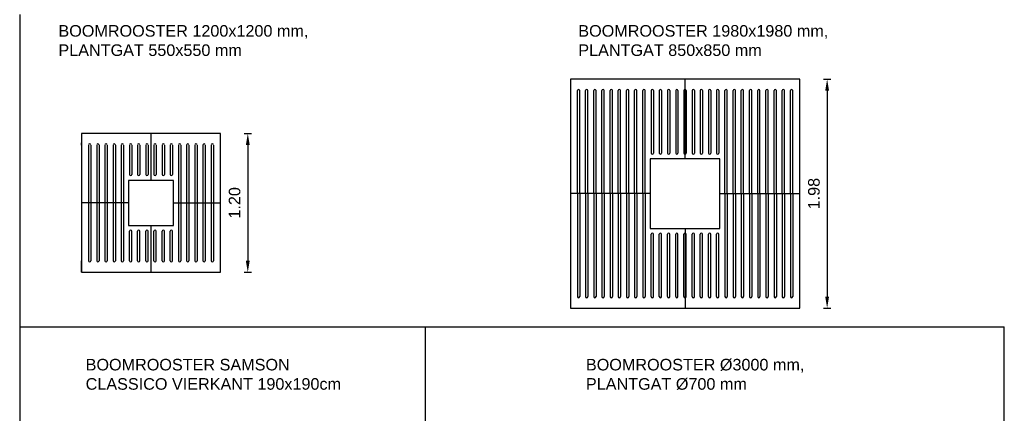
# Model space of a CAD drawing. Header units: metres. Extents: x 252743 to 254903, y 592696 to 593766.
# Tile 150 of 256: x 254463.52 to 254472.02, y 593416.54 to 593419.94. Entities that reach past the tile are written whole.
import ezdxf

# ---------------------------------------------------------------- set-up
doc = ezdxf.new("R2010")
doc.units = ezdxf.units.M
doc.layers.add('N-WB-PROFIEL-BLOCK', color=8, linetype='Continuous')
doc.layers.add('N-WB-PROFIEL-TEKST 50', color=7, linetype='Continuous')
doc.layers.add('N-WB-PROFIEL-HULP', color=6, linetype='Continuous', plot=False)
doc.layers.get('0').freeze()
doc.styles.add('N_STANDARD 50', font='arial.ttf', dxfattribs={"height": 0.1})
doc.dimstyles.new('N_DIMENSION 50', dxfattribs={"dimtxt": 0.1, "dimasz": 0.1, "dimexe": 0.03125, "dimexo": 0.03125, "dimgap": 0.0625, "dimtad": 1, "dimzin": 3, "dimdsep": 46, "dimtxsty": 'N_STANDARD 50', "dimcen": 0, "dimazin": 3, "dimtfac": 1, "dimtix": 1, "dimtmove": 2, "dimatfit": 3, "dimfxl": 0.03125, "dimfxlon": 1, "dimtfill": 1, "dimtolj": 1, "dimtzin": 0, "dimarcsym": 0})

# ---------------------------------------------------------------- blocks, each defined once
blk = doc.blocks.new('BOOMROOSTER 120x120')
for p, q in [((4188.1566, 3095.7123), (4188.1566, 3094.5123)), ((4189.3566, 3095.7123), (4188.1566, 3095.7123)), ((4188.1566, 3095.7123), (4188.1566, 3095.6123)), ((4188.7566, 3095.7123), (4188.7566, 3095.3068)), ((4189.3566, 3094.5123), (4189.3566, 3095.7123)), ((4188.1566, 3095.6123), (4188.1566, 3095.6323)), ((4188.2172, 3095.6123), (4188.2172, 3094.6123)), ((4188.2372, 3095.6123), (4188.2372, 3094.6123)), ((4188.2878, 3095.6123), (4188.2878, 3094.6123)), ((4188.3078, 3095.6123), (4188.3078, 3094.6123)), ((4188.3584, 3095.6123), (4188.3584, 3094.6123)), ((4188.3784, 3095.6123), (4188.3784, 3094.6123)), ((4188.429, 3095.6123), (4188.429, 3094.6123)), ((4188.449, 3095.6123), (4188.449, 3094.6123)), ((4188.4996, 3095.6123), (4188.4996, 3094.6123)), ((4188.5196, 3095.6123), (4188.5196, 3094.6123)), ((4188.5702, 3095.6123), (4188.5702, 3095.3568)), ((4188.5902, 3095.6123), (4188.5902, 3095.3568)), ((4188.6408, 3095.6123), (4188.6408, 3095.3568)), ((4188.6608, 3095.6123), (4188.6608, 3095.3568)), ((4188.7113, 3095.6123), (4188.7113, 3095.3568)), ((4188.7313, 3095.6123), (4188.7313, 3095.3568)), ((4188.7819, 3095.6123), (4188.7819, 3095.3568)), ((4188.8019, 3095.6123), (4188.8019, 3095.3568)), ((4188.8525, 3095.6123), (4188.8525, 3095.3568)), ((4188.8725, 3095.6123), (4188.8725, 3095.3568)), ((4188.9231, 3095.6123), (4188.9231, 3095.3568)), ((4188.9431, 3095.6123), (4188.9431, 3095.3568)), ((4188.9937, 3095.6123), (4188.9937, 3094.6123)), ((4189.0137, 3095.6123), (4189.0137, 3094.6123)), ((4189.0643, 3095.6123), (4189.0643, 3094.6123)), ((4189.0843, 3095.6123), (4189.0843, 3094.6123)), ((4189.1349, 3095.6123), (4189.1349, 3094.6123)), ((4189.1549, 3095.6123), (4189.1549, 3094.6123)), ((4189.2055, 3095.6123), (4189.2055, 3094.6123)), ((4189.2255, 3095.6123), (4189.2255, 3094.6123)), ((4189.2761, 3095.6123), (4189.2761, 3094.6123)), ((4189.2961, 3095.6123), (4189.2961, 3094.6123)), ((4188.5622, 3095.1123), (4188.1566, 3095.1123)), ((4188.9511, 3095.1123), (4189.3566, 3095.1123)), ((4188.5702, 3094.6123), (4188.5702, 3094.8679)), ((4188.5902, 3094.6123), (4188.5902, 3094.8679)), ((4188.6408, 3094.6123), (4188.6408, 3094.8679)), ((4188.6608, 3094.6123), (4188.6608, 3094.8679)), ((4188.7113, 3094.6123), (4188.7113, 3094.8679)), ((4188.7313, 3094.6123), (4188.7313, 3094.8679)), ((4188.7566, 3094.9179), (4188.7566, 3094.5123)), ((4188.7819, 3094.6123), (4188.7819, 3094.8679)), ((4188.8019, 3094.6123), (4188.8019, 3094.8679)), ((4188.8525, 3094.6123), (4188.8525, 3094.8679)), ((4188.8725, 3094.6123), (4188.8725, 3094.8679)), ((4188.9231, 3094.6123), (4188.9231, 3094.8679)), ((4188.9431, 3094.6123), (4188.9431, 3094.8679)), ((4188.1566, 3094.5123), (4188.1566, 3094.6123)), ((4188.1566, 3094.5123), (4189.3566, 3094.5123))]:
    blk.add_line(p, q)
blk.add_lwpolyline([(4188.5622, 3094.9179), (4188.9511, 3094.9179), (4188.9511, 3095.3068), (4188.5622, 3095.3068)], close=True)
for centre, start, end in [((4188.2272, 3095.6114), 5.57683, 174.42317), ((4188.2978, 3095.6114), 5.57683, 174.42317), ((4188.3684, 3095.6114), 5.57683, 174.42317), ((4188.439, 3095.6114), 5.57683, 174.42317), ((4188.5096, 3095.6114), 5.57683, 174.42317), ((4188.5802, 3095.6114), 5.57683, 174.42317), ((4188.6508, 3095.6114), 5.57683, 174.42317), ((4188.7213, 3095.6114), 5.57683, 174.42317), ((4188.7919, 3095.6114), 5.57683, 174.42317), ((4188.8625, 3095.6114), 5.57683, 174.42317), ((4188.9331, 3095.6114), 5.57683, 174.42317), ((4189.0037, 3095.6114), 5.57683, 174.42317), ((4189.0743, 3095.6114), 5.57683, 174.42317), ((4189.1449, 3095.6114), 5.57683, 174.42317), ((4189.2155, 3095.6114), 5.57683, 174.42317), ((4189.2861, 3095.6114), 5.57683, 174.42317), ((4188.5802, 3095.3578), 185.57683, 354.42317), ((4188.6508, 3095.3578), 185.57683, 354.42317), ((4188.7213, 3095.3578), 185.57683, 354.42317), ((4188.7919, 3095.3578), 185.57683, 354.42317), ((4188.8625, 3095.3578), 185.57683, 354.42317), ((4188.9331, 3095.3578), 185.57683, 354.42317), ((4188.5802, 3094.8669), 5.57683, 174.42317), ((4188.6508, 3094.8669), 5.57683, 174.42317), ((4188.7213, 3094.8669), 5.57683, 174.42317), ((4188.7919, 3094.8669), 5.57683, 174.42317), ((4188.8625, 3094.8669), 5.57683, 174.42317), ((4188.9331, 3094.8669), 5.57683, 174.42317), ((4188.2272, 3094.6133), 185.57683, 354.42317), ((4188.2978, 3094.6133), 185.57683, 354.42317), ((4188.3684, 3094.6133), 185.57683, 354.42317), ((4188.439, 3094.6133), 185.57683, 354.42317), ((4188.5096, 3094.6133), 185.57683, 354.42317), ((4188.5802, 3094.6133), 185.57683, 354.42317), ((4188.6508, 3094.6133), 185.57683, 354.42317), ((4188.7213, 3094.6133), 185.57683, 354.42317), ((4188.7919, 3094.6133), 185.57683, 354.42317), ((4188.8625, 3094.6133), 185.57683, 354.42317), ((4188.9331, 3094.6133), 185.57683, 354.42317), ((4189.0037, 3094.6133), 185.57683, 354.42317), ((4189.0743, 3094.6133), 185.57683, 354.42317), ((4189.1449, 3094.6133), 185.57683, 354.42317), ((4189.2155, 3094.6133), 185.57683, 354.42317), ((4189.2861, 3094.6133), 185.57683, 354.42317)]:
    blk.add_arc(centre, 0.01, start, end)
blk = doc.blocks.new('BOOMROOSTER 198x198')
for p, q in [((4188.0708, 3096.6694), (4188.0708, 3094.6894)), ((4190.0508, 3096.6694), (4188.0708, 3096.6694)), ((4189.0608, 3095.9799), (4189.0608, 3096.6694)), ((4190.0508, 3094.6894), (4190.0508, 3096.6694)), ((4188.1313, 3095.6794), (4188.1313, 3096.5694)), ((4188.1513, 3095.6794), (4188.1513, 3096.5694)), ((4188.2019, 3095.6794), (4188.2019, 3096.5694)), ((4188.2219, 3095.6794), (4188.2219, 3096.5694)), ((4188.2725, 3095.6794), (4188.2725, 3096.5694)), ((4188.2925, 3095.6794), (4188.2925, 3096.5694)), ((4188.3431, 3095.6794), (4188.3431, 3096.5694)), ((4188.3631, 3095.6794), (4188.3631, 3096.5694)), ((4188.4137, 3095.6794), (4188.4137, 3096.5694)), ((4188.4337, 3095.6794), (4188.4337, 3096.5694)), ((4188.4843, 3095.6794), (4188.4843, 3096.5694)), ((4188.5043, 3095.6794), (4188.5043, 3096.5694)), ((4188.5549, 3095.6794), (4188.5549, 3096.5694)), ((4188.5749, 3095.6794), (4188.5749, 3096.5694)), ((4188.6255, 3095.6794), (4188.6255, 3096.5694)), ((4188.6455, 3095.6794), (4188.6455, 3096.5694)), ((4188.696, 3095.6794), (4188.696, 3096.5694)), ((4188.716, 3095.6794), (4188.716, 3096.5694)), ((4188.7682, 3096.5694), (4188.7682, 3096.0299)), ((4188.7882, 3096.5694), (4188.7882, 3096.0299)), ((4188.8388, 3096.5694), (4188.8388, 3096.0299)), ((4188.8588, 3096.5694), (4188.8588, 3096.0299)), ((4188.9094, 3096.5694), (4188.9094, 3096.0299)), ((4188.9294, 3096.5694), (4188.9294, 3096.0299)), ((4188.98, 3096.5694), (4188.98, 3096.0299)), ((4189, 3096.5694), (4189, 3096.0299)), ((4189.0506, 3096.5694), (4189.0506, 3096.0299)), ((4189.0509, 3096.5694), (4189.0509, 3096.0299)), ((4189.0706, 3096.5694), (4189.0706, 3096.0299)), ((4189.0709, 3096.5694), (4189.0709, 3096.0299)), ((4189.1215, 3096.5694), (4189.1215, 3096.0299)), ((4189.1415, 3096.5694), (4189.1415, 3096.0299)), ((4189.1921, 3096.5694), (4189.1921, 3096.0299)), ((4189.2121, 3096.5694), (4189.2121, 3096.0299)), ((4189.2627, 3096.5694), (4189.2627, 3096.0299)), ((4189.2827, 3096.5694), (4189.2827, 3096.0299)), ((4189.3333, 3096.5694), (4189.3333, 3096.0299)), ((4189.3533, 3096.5694), (4189.3533, 3096.0299)), ((4189.4055, 3095.6794), (4189.4055, 3096.5694)), ((4189.4255, 3095.6794), (4189.4255, 3096.5694)), ((4189.476, 3095.6794), (4189.476, 3096.5694)), ((4189.496, 3095.6794), (4189.496, 3096.5694)), ((4189.5466, 3095.6794), (4189.5466, 3096.5694)), ((4189.5666, 3095.6794), (4189.5666, 3096.5694)), ((4189.6172, 3095.6794), (4189.6172, 3096.5694)), ((4189.6372, 3095.6794), (4189.6372, 3096.5694)), ((4189.6878, 3095.6794), (4189.6878, 3096.5694)), ((4189.7078, 3095.6794), (4189.7078, 3096.5694)), ((4189.7584, 3095.6794), (4189.7584, 3096.5694)), ((4189.7784, 3095.6794), (4189.7784, 3096.5694)), ((4189.829, 3095.6794), (4189.829, 3096.5694)), ((4189.849, 3095.6794), (4189.849, 3096.5694)), ((4189.8996, 3095.6794), (4189.8996, 3096.5694)), ((4189.9196, 3095.6794), (4189.9196, 3096.5694)), ((4189.9702, 3095.6794), (4189.9702, 3096.5694)), ((4189.9902, 3095.6794), (4189.9902, 3096.5694)), ((4188.7602, 3095.6794), (4188.0708, 3095.6794)), ((4188.1313, 3095.6794), (4188.1313, 3094.7894)), ((4188.1513, 3095.6794), (4188.1513, 3094.7894)), ((4188.2019, 3095.6794), (4188.2019, 3094.7894)), ((4188.2219, 3095.6794), (4188.2219, 3094.7894)), ((4188.2725, 3095.6794), (4188.2725, 3094.7894)), ((4188.2925, 3095.6794), (4188.2925, 3094.7894)), ((4188.3431, 3095.6794), (4188.3431, 3094.7894)), ((4188.3631, 3095.6794), (4188.3631, 3094.7894)), ((4188.4137, 3095.6794), (4188.4137, 3094.7894)), ((4188.4337, 3095.6794), (4188.4337, 3094.7894)), ((4188.4843, 3095.6794), (4188.4843, 3094.7894)), ((4188.5043, 3095.6794), (4188.5043, 3094.7894)), ((4188.5549, 3095.6794), (4188.5549, 3094.7894)), ((4188.5749, 3095.6794), (4188.5749, 3094.7894)), ((4188.6255, 3095.6794), (4188.6255, 3094.7894)), ((4188.6455, 3095.6794), (4188.6455, 3094.7894)), ((4188.696, 3095.6794), (4188.696, 3094.7894)), ((4188.716, 3095.6794), (4188.716, 3094.7894)), ((4189.3613, 3095.6794), (4190.0508, 3095.6794)), ((4189.3613, 3095.6794), (4190.0508, 3095.6794)), ((4189.4055, 3095.6794), (4189.4055, 3094.7894)), ((4189.4255, 3095.6794), (4189.4255, 3094.7894)), ((4189.476, 3095.6794), (4189.476, 3094.7894)), ((4189.496, 3095.6794), (4189.496, 3094.7894)), ((4189.5466, 3095.6794), (4189.5466, 3094.7894)), ((4189.5666, 3095.6794), (4189.5666, 3094.7894)), ((4189.6172, 3095.6794), (4189.6172, 3094.7894)), ((4189.6372, 3095.6794), (4189.6372, 3094.7894)), ((4189.6878, 3095.6794), (4189.6878, 3094.7894)), ((4189.7078, 3095.6794), (4189.7078, 3094.7894)), ((4189.7584, 3095.6794), (4189.7584, 3094.7894)), ((4189.7784, 3095.6794), (4189.7784, 3094.7894)), ((4189.829, 3095.6794), (4189.829, 3094.7894)), ((4189.849, 3095.6794), (4189.849, 3094.7894)), ((4189.8996, 3095.6794), (4189.8996, 3094.7894)), ((4189.9196, 3095.6794), (4189.9196, 3094.7894)), ((4189.9702, 3095.6794), (4189.9702, 3094.7894)), ((4189.9902, 3095.6794), (4189.9902, 3094.7894)), ((4189.0608, 3095.3789), (4189.0608, 3094.6894)), ((4188.7682, 3094.7894), (4188.7682, 3095.3289)), ((4188.7882, 3094.7894), (4188.7882, 3095.3289)), ((4188.8388, 3094.7894), (4188.8388, 3095.3289)), ((4188.8588, 3094.7894), (4188.8588, 3095.3289)), ((4188.9094, 3094.7894), (4188.9094, 3095.3289)), ((4188.9294, 3094.7894), (4188.9294, 3095.3289)), ((4188.98, 3094.7894), (4188.98, 3095.3289)), ((4189, 3094.7894), (4189, 3095.3289)), ((4189.0506, 3094.7894), (4189.0506, 3095.3289)), ((4189.0509, 3094.7894), (4189.0509, 3095.3289)), ((4189.0706, 3094.7894), (4189.0706, 3095.3289)), ((4189.0709, 3094.7894), (4189.0709, 3095.3289)), ((4189.1215, 3094.7894), (4189.1215, 3095.3289)), ((4189.1415, 3094.7894), (4189.1415, 3095.3289)), ((4189.1921, 3094.7894), (4189.1921, 3095.3289)), ((4189.2121, 3094.7894), (4189.2121, 3095.3289)), ((4189.2627, 3094.7894), (4189.2627, 3095.3289)), ((4189.2827, 3094.7894), (4189.2827, 3095.3289)), ((4189.3333, 3094.7894), (4189.3333, 3095.3289)), ((4189.3533, 3094.7894), (4189.3533, 3095.3289)), ((4188.0708, 3094.6894), (4190.0508, 3094.6894))]:
    blk.add_line(p, q)
blk.add_lwpolyline([(4188.7602, 3095.3789), (4189.3613, 3095.3789), (4189.3613, 3095.9799), (4188.7602, 3095.9799)], close=True)
for centre, start, end in [((4188.1413, 3096.5684), 5.57683, 174.42317), ((4188.2119, 3096.5684), 5.57683, 174.42317), ((4188.2825, 3096.5684), 5.57683, 174.42317), ((4188.3531, 3096.5684), 5.57683, 174.42317), ((4188.4237, 3096.5684), 5.57683, 174.42317), ((4188.4943, 3096.5684), 5.57683, 174.42317), ((4188.5649, 3096.5684), 5.57683, 174.42317), ((4188.6355, 3096.5684), 5.57683, 174.42317), ((4188.706, 3096.5684), 5.57683, 174.42317), ((4188.7782, 3096.5684), 5.57683, 174.42317), ((4188.8488, 3096.5684), 5.57683, 174.42317), ((4188.9194, 3096.5684), 5.57683, 174.42317), ((4188.99, 3096.5684), 5.57683, 174.42317), ((4189.0606, 3096.5684), 5.57683, 174.42317), ((4189.0609, 3096.5684), 5.57683, 174.42317), ((4189.1315, 3096.5684), 5.57683, 174.42317), ((4189.2021, 3096.5684), 5.57683, 174.42317), ((4189.2727, 3096.5684), 5.57683, 174.42317), ((4189.3433, 3096.5684), 5.57683, 174.42317), ((4189.4155, 3096.5684), 5.57683, 174.42317), ((4189.486, 3096.5684), 5.57683, 174.42317), ((4189.5566, 3096.5684), 5.57683, 174.42317), ((4189.6272, 3096.5684), 5.57683, 174.42317), ((4189.6978, 3096.5684), 5.57683, 174.42317), ((4189.7684, 3096.5684), 5.57683, 174.42317), ((4189.839, 3096.5684), 5.57683, 174.42317), ((4189.9096, 3096.5684), 5.57683, 174.42317), ((4189.9802, 3096.5684), 5.57683, 174.42317), ((4188.7782, 3096.0309), 185.57683, 354.42317), ((4188.8488, 3096.0309), 185.57683, 354.42317), ((4188.9194, 3096.0309), 185.57683, 354.42317), ((4188.99, 3096.0309), 185.57683, 354.42317), ((4189.0606, 3096.0309), 185.57683, 354.42317), ((4189.0609, 3096.0309), 185.57683, 354.42317), ((4189.1315, 3096.0309), 185.57683, 354.42317), ((4189.2021, 3096.0309), 185.57683, 354.42317), ((4189.2727, 3096.0309), 185.57683, 354.42317), ((4189.3433, 3096.0309), 185.57683, 354.42317), ((4188.7782, 3095.3279), 5.57683, 174.42317), ((4188.8488, 3095.3279), 5.57683, 174.42317), ((4188.9194, 3095.3279), 5.57683, 174.42317), ((4188.99, 3095.3279), 5.57683, 174.42317), ((4189.0606, 3095.3279), 5.57683, 174.42317), ((4189.0609, 3095.3279), 5.57683, 174.42317), ((4189.1315, 3095.3279), 5.57683, 174.42317), ((4189.2021, 3095.3279), 5.57683, 174.42317), ((4189.2727, 3095.3279), 5.57683, 174.42317), ((4189.3433, 3095.3279), 5.57683, 174.42317), ((4188.1413, 3094.7904), 185.57683, 354.42317), ((4188.2119, 3094.7904), 185.57683, 354.42317), ((4188.2825, 3094.7904), 185.57683, 354.42317), ((4188.3531, 3094.7904), 185.57683, 354.42317), ((4188.4237, 3094.7904), 185.57683, 354.42317), ((4188.4943, 3094.7904), 185.57683, 354.42317), ((4188.5649, 3094.7904), 185.57683, 354.42317), ((4188.6355, 3094.7904), 185.57683, 354.42317), ((4188.706, 3094.7904), 185.57683, 354.42317), ((4188.7782, 3094.7904), 185.57683, 354.42317), ((4188.8488, 3094.7904), 185.57683, 354.42317), ((4188.9194, 3094.7904), 185.57683, 354.42317), ((4188.99, 3094.7904), 185.57683, 354.42317), ((4189.0606, 3094.7904), 185.57683, 354.42317), ((4189.0609, 3094.7904), 185.57683, 354.42317), ((4189.1315, 3094.7904), 185.57683, 354.42317), ((4189.2021, 3094.7904), 185.57683, 354.42317), ((4189.2727, 3094.7904), 185.57683, 354.42317), ((4189.3433, 3094.7904), 185.57683, 354.42317), ((4189.4155, 3094.7904), 185.57683, 354.42317), ((4189.486, 3094.7904), 185.57683, 354.42317), ((4189.5566, 3094.7904), 185.57683, 354.42317), ((4189.6272, 3094.7904), 185.57683, 354.42317), ((4189.6978, 3094.7904), 185.57683, 354.42317), ((4189.7684, 3094.7904), 185.57683, 354.42317), ((4189.839, 3094.7904), 185.57683, 354.42317), ((4189.9096, 3094.7904), 185.57683, 354.42317), ((4189.9802, 3094.7904), 185.57683, 354.42317)]:
    blk.add_arc(centre, 0.01, start, end)
blk = doc.blocks.new('*D150')
at = {"layer": 'Defpoints', "color": 0, "transparency": 16777216}
for p in [(254470.2511, 593419.4262), (254470.2511, 593417.4462), (254470.4879, 593417.4462)]:
    blk.add_point(p, dxfattribs=at)
at = {"layer": 'N-WB-PROFIEL-HULP', "color": 0, "lineweight": -2, "transparency": 16777216}
for p, q in [((254470.4567, 593419.4262), (254470.5192, 593419.4262)), ((254470.4879, 593419.3262), (254470.4879, 593417.5462)), ((254470.4567, 593417.4462), (254470.5192, 593417.4462))]:
    blk.add_line(p, q, dxfattribs=at)
at = {"layer": 'N-WB-PROFIEL-HULP', "color": 0, "transparency": 16777216}
for points in [[(254470.4712, 593419.3262), (254470.5046, 593419.3262), (254470.4879, 593419.4262)], [(254470.4712, 593417.5462), (254470.5046, 593417.5462), (254470.4879, 593417.4462)]]:
    blk.add_solid(points, dxfattribs=at)
at = {"layer": 'N-WB-PROFIEL-HULP', "color": 0, "transparency": 16777216, "insert": (254470.3743, 593418.4362), "char_height": 0.1, "attachment_point": 5, "rotation": 90, "style": 'N_STANDARD 50', "bg_fill": 3, "box_fill_scale": 1.1, "bg_fill_color": 256, "bg_fill_true_color": 13158600, "bg_fill_transparency": 0}
blk.add_mtext('\\A1;1.98', dxfattribs=at)
blk = doc.blocks.new('*D151')
at = {"layer": 'Defpoints', "color": 0, "transparency": 16777216}
for p in [(254465.2509, 593418.9565), (254465.2509, 593417.7565), (254465.4866, 593417.7565)]:
    blk.add_point(p, dxfattribs=at)
at = {"layer": 'N-WB-PROFIEL-HULP', "color": 0, "lineweight": -2, "transparency": 16777216}
for p, q in [((254465.4553, 593418.9565), (254465.5178, 593418.9565)), ((254465.4866, 593418.8565), (254465.4866, 593417.8565)), ((254465.4553, 593417.7565), (254465.5178, 593417.7565))]:
    blk.add_line(p, q, dxfattribs=at)
at = {"layer": 'N-WB-PROFIEL-HULP', "color": 0, "transparency": 16777216}
for points in [[(254465.4699, 593418.8565), (254465.5033, 593418.8565), (254465.4866, 593418.9565)], [(254465.4699, 593417.8565), (254465.5033, 593417.8565), (254465.4866, 593417.7565)]]:
    blk.add_solid(points, dxfattribs=at)
at = {"layer": 'N-WB-PROFIEL-HULP', "color": 0, "transparency": 16777216, "insert": (254465.373, 593418.3565), "char_height": 0.1, "attachment_point": 5, "rotation": 90, "style": 'N_STANDARD 50', "bg_fill": 3, "box_fill_scale": 1.1, "bg_fill_color": 256, "bg_fill_true_color": 13158600, "bg_fill_transparency": 0}
blk.add_mtext('\\A1;1.20', dxfattribs=at)

msp = doc.modelspace()

# ---------------------------------------------------------------- linework, layer by layer
at = {"layer": 'N-WB-PROFIEL-HULP'}
for p, q in [((254463.5174, 593419.9846), (254463.5174, 593417.2846)), ((254463.5174, 593417.2846), (254467.0174, 593417.2846)), ((254467.0174, 593417.2846), (254469.5174, 593417.2846)), ((254467.0174, 593417.2846), (254467.0174, 593413.2846)), ((254469.5174, 593417.2846), (254472.0174, 593417.2846)), ((254472.0174, 593413.2846), (254472.0174, 593417.2846))]:
    msp.add_line(p, q, dxfattribs=at)
msp.add_lwpolyline([(254463.5174, 593417.2846), (254463.5174, 593413.2846)], dxfattribs=at)

# ---------------------------------------------------------------- block references
at = {"layer": 'N-WB-PROFIEL-BLOCK', "color": 8}
for name, p in [('BOOMROOSTER 198x198', (250280.2004, 590322.7568)), ('BOOMROOSTER 120x120', (250275.8943, 590323.2442))]:
    msp.add_blockref(name, p, dxfattribs=at)

# ---------------------------------------------------------------- texts
at = {"layer": 'N-WB-PROFIEL-TEKST 50', "char_height": 0.1, "width": 2.210447, "attachment_point": 1, "style": 'N_STANDARD 50'}
for s, insert in [('BOOMROOSTER 1200x1200 mm, \\PPLANTGAT 550x550 mm', (254463.8517, 593419.8927)), ('BOOMROOSTER 1980x1980 mm, \\PPLANTGAT 850x850 mm', (254468.3398, 593419.8927)), ('BOOMROOSTER SAMSON CLASSICO VIERKANT 190x190cm', (254464.0868, 593417.0084)), ('BOOMROOSTER Ø3000 mm, \\PPLANTGAT Ø700 mm', (254468.4056, 593417.0084))]:
    msp.add_mtext(s, dxfattribs=dict(at, insert=insert))

# ---------------------------------------------------------------- next in the draw order: dimensions: what is measured, and where the dimension line sits
at = {"layer": 'N-WB-PROFIEL-HULP'}
for base, p1, p2, picture, middle in [((254470.4879, 593417.4462), (254470.2511, 593419.4262), (254470.2511, 593417.4462), '*D150', (254470.3743, 593418.4362)), ((254465.4866, 593417.7565), (254465.2509, 593418.9565), (254465.2509, 593417.7565), '*D151', (254465.373, 593418.3565))]:
    dim = msp.add_linear_dim(base=base, p1=p1, p2=p2, angle=90, dimstyle='N_DIMENSION 50', dxfattribs=at)
    dim.commit()
    dim.dimension.update_dxf_attribs({"geometry": picture, "text_midpoint": middle})

doc.saveas('drawing.dxf')
